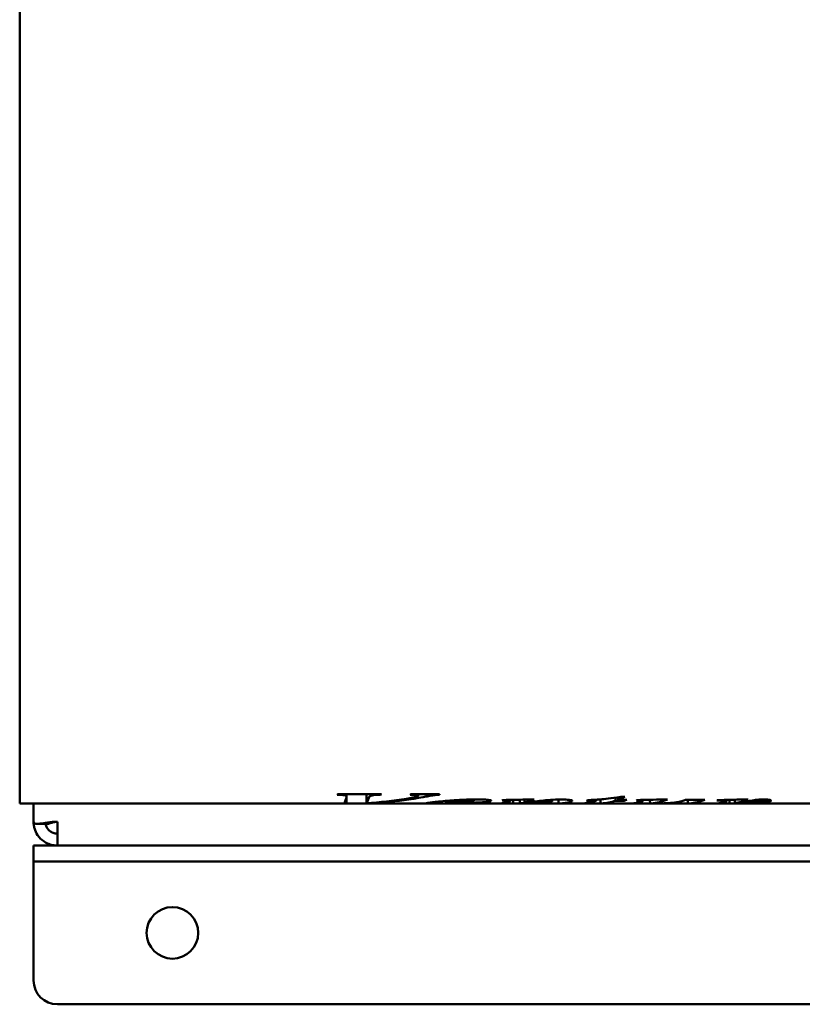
# Model space of a CAD drawing. Header units: millimetres. Extents: x 1558 to 2260, y 1022 to 1678.
# Tile 1 of 4: x 1558 to 1755, y 1107 to 1355. Entities that reach past the tile are written whole.
import ezdxf

# ---------------------------------------------------------------- set-up
doc = ezdxf.new("R2010")
doc.units = ezdxf.units.MM
doc.header["$LTSCALE"] = 9.090909
doc.layers.add('Widoczne (ISO)', color=7, linetype='Continuous', lineweight=50)

msp = doc.modelspace()

# ---------------------------------------------------------------- linework, layer by layer
at = {"layer": 'Widoczne (ISO)'}
for p, q in [((1557.84, 1157.75), (1557.84, 1412.55)), ((1638.1, 1160.09), (1649.02, 1160.09)), ((1640.19, 1157.77), (1640.19, 1159.25)), ((1640.25, 1159.57), (1640.25, 1160.09)), ((1645.25, 1157.88), (1645.24, 1160.09)), ((1648.81, 1159.96), (1648.81, 1160.09)), ((1656.52, 1160.09), (1663.7, 1160.09)), ((1658.28, 1159.7), (1658.28, 1160.09)), ((1662.19, 1159.83), (1662.19, 1160.09)), ((1663.7, 1159.96), (1663.7, 1160.09)), ((1672.35, 1158.49), (1672.35, 1158.76)), ((1683.89, 1157.81), (1683.88, 1158.72)), ((1685.05, 1157.99), (1685.05, 1158.74)), ((1686.33, 1158.77), (1687.54, 1158.77)), ((1693.68, 1157.76), (1693.68, 1158.76)), ((1703.19, 1158.45), (1703.19, 1158.72)), ((1704.24, 1157.75), (1704.23, 1158.79)), ((1708.06, 1158.45), (1708.05, 1159.24)), ((1708.74, 1158.7), (1708.73, 1159.35)), ((1708.74, 1158.7), (1710.88, 1158.7)), ((1709.33, 1159.46), (1710.37, 1159.46)), ((1710.22, 1158.45), (1710.22, 1158.7)), ((1719.97, 1158.77), (1721.12, 1158.77)), ((1738.07, 1157.86), (1738.07, 1158.72)), ((1740.2, 1158.77), (1741.47, 1158.77)), ((1557.84, 1157.75), (1639.43, 1157.75)), ((1561.34, 1157.75), (1561.34, 1153.5)), ((1640.19, 1157.77), (1639.52, 1157.77)), ((1642.16, 1157.75), (1661.02, 1157.75)), ((1665.36, 1157.8), (1665.36, 1158.41)), ((1665.53, 1157.87), (1665.53, 1158.43)), ((1665.7, 1157.92), (1665.7, 1158.44)), ((1672.33, 1157.75), (1677.83, 1157.75)), ((1682.23, 1157.76), (1678.34, 1157.76)), ((1681.59, 1158.43), (1681.59, 1158.67)), ((1682.23, 1157.76), (1682.23, 1158.68)), ((1682.72, 1157.75), (1688.7, 1157.75)), ((1692.06, 1158.32), (1692.06, 1158.69)), ((1695.12, 1157.75), (1699.42, 1157.75)), ((1703.19, 1158.45), (1700.75, 1158.45)), ((1706.59, 1157.75), (1711.55, 1157.75)), ((1710.22, 1158.45), (1708.06, 1158.45)), ((1715.02, 1158.44), (1715.02, 1158.66)), ((1716.73, 1157.76), (1716.72, 1158.7)), ((1718.22, 1157.75), (1721.25, 1157.75)), ((1722.72, 1157.88), (1722.72, 1157.97)), ((1726.24, 1157.75), (1726.24, 1158.69)), ((1728, 1157.75), (1732.59, 1157.75)), ((1736.8, 1157.76), (1733.08, 1157.76)), ((1736.12, 1158.41), (1736.12, 1158.67)), ((1736.8, 1157.76), (1736.8, 1158.69)), ((1737.28, 1157.75), (1763.34, 1157.75)), ((1742.72, 1158.27), (1742.72, 1158.56)), ((1561.34, 1153.15), (1561.34, 1153.5)), ((1561.34, 1153.15), (1561.37, 1153.15)), ((1567.34, 1147.15), (1567.34, 1153.15)), ((1561.34, 1147.15), (1567.34, 1147.15)), ((1561.34, 1147.15), (1561.34, 1143.15)), ((1567.34, 1147.15), (1921.34, 1147.15)), ((1567.34, 1143.15), (1561.34, 1143.15)), ((1561.34, 1139.15), (1561.34, 1143.15)), ((1921.34, 1143.15), (1567.34, 1143.15)), ((1561.34, 1113.15), (1561.34, 1139.15)), ((1957.34, 1107.15), (1567.34, 1107.15))]:
    msp.add_line(p, q, dxfattribs=at)
msp.add_circle((1596.34, 1125.15), 6.5, dxfattribs=at)
msp.add_arc((1567.34, 1113.15), 6, 180, 270, dxfattribs=at)
for centre, major_axis, ratio, start_param, end_param in [((1629.52, 1285.15), (0.55, -127.4), 0.33333, 0.184985, 0.190587), ((1638.95, 1285.15), (0.49, -127.4), 0.039062, 6.283036, 6.436459), ((1641.67, 1285.15), (-1.87, 127.39), 0.860467, 3.111063, 3.288645), ((1644.5, 1285.15), (-0.49, 127.4), 0.045454, 3.186213, 3.293155), ((1639.86, 1285.15), (1.85, -127.39), 0.859418, 0.03228, 0.125237), ((1641.18, 1285.15), (-0.53, 127.4), 0.303028, 3.326735, 3.332337), ((1646.46, 1285.15), (0.57, -127.4), 0.393935, 0.184638, 0.19024), ((1592.57, 1285.15), (-738.45, 0.09), 0.172523, 1.689051, 1.698122), ((1682.19, 1285.15), (-0.53, 127.4), 0.302323, 3.202151, 3.266976), ((1703.38, 1285.15), (-0.54, 127.4), 0.313005, 3.26272, 3.304164), ((1705.76, 1285.15), (-0.53, 127.4), 0.298074, 3.245343, 3.262796), ((1628.6, 1285.15), (-719.58, 0.09), 0.177048, 1.68907, 1.698141), ((1715.57, 1285.15), (-0.54, 127.4), 0.314842, 3.164368, 3.266912), ((1284.61, 1285.15), (-3646.85, 0.02), 0.034934, 1.692034, 1.693378), ((1725.38, 1285.15), (-0.53, 127.4), 0.299997, 3.162442, 3.262786), ((1658.72, 1285.15), (-641.25, 0.1), 0.198674, 1.688154, 1.698233), ((1735.91, 1285.15), (-0.54, 127.4), 0.315579, 3.182048, 3.266908), ((1677.16, 1285.15), (149.55, -1.51), 0.851813, 4.701598, 4.705434), ((1677.35, 1285.15), (0.53, -127.4), 0.302766, 6.281917, 6.36514), ((1674.8, 1285.15), (0.53, -127.4), 0.294115, 0.110646, 0.116353), ((1682.24, 1285.15), (-0.53, 127.4), 0.291042, 3.127137, 3.171827), ((1687.86, 1285.15), (0.54, -127.4), 0.317827, 0.019258, 0.083885), ((1692.71, 1285.15), (-0.54, 127.4), 0.323681, 3.16032, 3.223774), ((1701.38, 1285.15), (216.58, -0.44), 0.588227, 4.690872, 4.694208), ((1698.53, 1285.15), (0.54, -127.4), 0.312881, 0.021952, 0.103675), ((1696.88, 1285.15), (0.52, -127.4), 0.253729, 0.103963, 0.115203), ((1703.44, 1285.15), (-0.54, 127.4), 0.309431, 3.156725, 3.245286), ((1711.26, 1285.15), (203.84, -0.5), 0.62499, 4.695522, 4.698857), ((1710.63, 1285.15), (0.54, -127.4), 0.315787, 0.022604, 0.082892), ((1709.5, 1285.15), (0.51, -127.4), 0.235292, 0.110924, 0.11663), ((1720.52, 1285.15), (0.53, -127.4), 0.294115, 0.019045, 0.044569), ((1720.44, 1285.15), (0.54, -127.4), 0.307968, 0.073565, 0.11981), ((1732.81, 1285.15), (188.07, -0.61), 0.677406, 4.694548, 4.698051), ((1732.11, 1285.15), (0.53, -127.4), 0.287623, 6.281992, 6.368562), ((1728.74, 1285.15), (0.54, -127.4), 0.30769, 0.110914, 0.115277)]:
    msp.add_ellipse(centre, major_axis=major_axis, ratio=ratio, start_param=start_param, end_param=end_param, dxfattribs=at)
for points, knots in [([(1640.25, 1159.57), (1640.25, 1159.61), (1640.23, 1159.65), (1640.13, 1159.73), (1640.07, 1159.76), (1639.84, 1159.83), (1639.69, 1159.85), (1639.44, 1159.89), (1639.25, 1159.9), (1638.69, 1159.94), (1638.26, 1159.95), (1637.87, 1159.96)], [0, 0, 0, 0, 0.0708624, 0.0708624, 0.1308433, 0.1308433, 0.2082806, 0.2082806, 0.3590372, 0.3590372, 0.6490237, 0.6490237, 0.6490237, 0.6490237]), ([(1640.19, 1159.25), (1640.2, 1159.31), (1640.21, 1159.37), (1640.24, 1159.51), (1640.25, 1159.56), (1640.25, 1159.57)], [0, 0, 0, 0, 0.1197678, 0.1197678, 0.2553691, 0.2553691, 0.2553691, 0.2553691]), ([(1648.81, 1159.96), (1648.47, 1159.96), (1648.13, 1159.95), (1647.53, 1159.92), (1647.26, 1159.89), (1646.73, 1159.82), (1646.57, 1159.77), (1646.36, 1159.71), (1646.25, 1159.66), (1645.97, 1159.48), (1645.89, 1159.33), (1645.86, 1159.21)], [0, 0, 0, 0, 0.100508, 0.100508, 0.189671, 0.189671, 0.303914, 0.303914, 0.712665, 0.712665, 1.708078, 1.708078, 1.708078, 1.708078]), ([(1655.38, 1158.96), (1655.9, 1159.04), (1656.49, 1159.14), (1657.21, 1159.29), (1657.48, 1159.34), (1657.94, 1159.46), (1658.06, 1159.52), (1658.22, 1159.6), (1658.28, 1159.65), (1658.28, 1159.7)], [0, 0, 0, 0, 0.2417198, 0.2417198, 0.3553578, 0.3553578, 0.5059158, 0.5059158, 0.674936, 0.674936, 0.674936, 0.674936]), ([(1658.28, 1159.7), (1658.28, 1159.72), (1658.26, 1159.74), (1658.19, 1159.78), (1658.13, 1159.8), (1657.98, 1159.83), (1657.87, 1159.85), (1657.34, 1159.91), (1656.83, 1159.94), (1656.24, 1159.96)], [0, 0, 0, 0, 0.0350348, 0.0350348, 0.0706228, 0.0706228, 0.1123804, 0.1123804, 0.1828263, 0.1828263, 0.1828263, 0.1828263]), ([(1662.19, 1159.83), (1661.79, 1159.78), (1661.29, 1159.69), (1660.44, 1159.53), (1659.99, 1159.45), (1659.58, 1159.37)], [0, 0, 0, 0, 0.1525923, 0.1525923, 0.3086771, 0.3086771, 0.3086771, 0.3086771]), ([(1660.27, 1157.78), (1660.27, 1157.8), (1660.36, 1157.83), (1660.75, 1157.9), (1661.04, 1157.94), (1661.96, 1158.07), (1662.91, 1158.19), (1666.09, 1158.49), (1667.74, 1158.59), (1669.52, 1158.68), (1670.29, 1158.72), (1671.85, 1158.76), (1672.63, 1158.77), (1673.41, 1158.77)], [0, 0, 0, 0, 0.251805, 0.251805, 0.514318, 0.514318, 0.920156, 0.920156, 1.327424, 1.327424, 1.619829, 1.619829, 1.901244, 1.901244, 1.901244, 1.901244]), ([(1663.7, 1159.96), (1663.41, 1159.94), (1663.12, 1159.93), (1662.85, 1159.9), (1662.62, 1159.88), (1662.39, 1159.86), (1662.19, 1159.83)], [0, 0, 0, 0, 0.0890103, 0.0890103, 0.0890103, 0.1666239, 0.1666239, 0.1666239, 0.1666239]), ([(1673.41, 1158.77), (1673.79, 1158.77), (1674.19, 1158.77), (1674.88, 1158.75), (1675.19, 1158.73), (1675.83, 1158.68), (1676.06, 1158.65), (1676.36, 1158.6), (1676.48, 1158.58), (1676.65, 1158.52), (1676.68, 1158.49), (1676.68, 1158.46)], [0, 0, 0, 0, 0.1152637, 0.1152637, 0.2134032, 0.2134032, 0.3412544, 0.3412544, 0.4799074, 0.4799074, 0.6247801, 0.6247801, 0.6247801, 0.6247801]), ([(1688.85, 1158.39), (1689.5, 1158.46), (1690.23, 1158.54), (1691.3, 1158.63), (1691.97, 1158.69), (1693.42, 1158.75), (1693.99, 1158.77), (1694.57, 1158.77)], [0, 0, 0, 0, 0.2772609, 0.2772609, 0.3986256, 0.3986256, 0.4714876, 0.4714876, 0.4714876, 0.4714876]), ([(1694.57, 1158.77), (1694.73, 1158.77), (1694.9, 1158.77), (1695.21, 1158.76), (1695.37, 1158.75), (1695.82, 1158.73), (1696.08, 1158.71), (1696.54, 1158.65), (1696.76, 1158.62), (1697.07, 1158.53), (1697.14, 1158.48), (1697.14, 1158.44)], [0, 0, 0, 0, 0.0494029, 0.0494029, 0.0972129, 0.0972129, 0.1965404, 0.1965404, 0.2910265, 0.2910265, 0.3888685, 0.3888685, 0.3888685, 0.3888685]), ([(1701.11, 1158.61), (1702.14, 1158.66), (1703.15, 1158.71), (1705.27, 1158.87), (1706.77, 1158.99), (1709.33, 1159.46)], [0, 0, 0, 0, 0.3300524, 0.3300524, 0.738573, 0.738573, 0.738573, 0.738573]), ([(1743.3, 1158.64), (1743.58, 1158.67), (1743.91, 1158.71), (1744.46, 1158.74), (1744.66, 1158.75), (1745.06, 1158.77), (1745.26, 1158.77), (1745.46, 1158.77)], [0, 0, 0, 0, 0.1246189, 0.1246189, 0.1882849, 0.1882849, 0.2492767, 0.2492767, 0.2492767, 0.2492767]), ([(1745.46, 1158.77), (1745.67, 1158.77), (1745.88, 1158.77), (1746.27, 1158.75), (1746.44, 1158.73), (1746.73, 1158.7), (1746.87, 1158.68), (1747.07, 1158.63), (1747.13, 1158.6), (1747.21, 1158.56), (1747.23, 1158.53), (1747.23, 1158.5)], [0, 0, 0, 0, 0.0632914, 0.0632914, 0.1244494, 0.1244494, 0.1816749, 0.1816749, 0.2226894, 0.2226894, 0.2700383, 0.2700383, 0.2700383, 0.2700383]), ([(1665.55, 1157.77), (1664.86, 1157.77), (1664.15, 1157.77), (1663.21, 1157.76), (1662.94, 1157.76), (1662.27, 1157.76), (1661.89, 1157.75), (1661.43, 1157.75), (1661.16, 1157.75), (1660.69, 1157.75), (1660.53, 1157.75), (1660.32, 1157.76), (1660.27, 1157.77), (1660.27, 1157.78)], [0.0360335, 0.0360335, 0.0360335, 0.0360335, 0.2408701, 0.2408701, 0.3264649, 0.3264649, 0.4669923, 0.4669923, 0.534749, 0.534749, 0.5937377, 0.5937377, 0.6546772, 0.6546772, 0.6546772, 0.6546772]), ([(1665.53, 1157.87), (1665.49, 1157.85), (1665.45, 1157.84), (1665.39, 1157.82), (1665.36, 1157.81), (1665.36, 1157.8)], [0, 0, 0, 0, 0.1023449, 0.1023449, 0.2037249, 0.2037249, 0.2037249, 0.2037249]), ([(1665.36, 1157.8), (1665.36, 1157.79), (1665.39, 1157.78), (1665.53, 1157.77), (1665.64, 1157.76), (1666, 1157.76), (1666.26, 1157.75), (1666.74, 1157.75), (1667.03, 1157.75), (1667.7, 1157.75), (1668.06, 1157.75), (1668.42, 1157.75)], [0, 0, 0, 0, 0.0950733, 0.0950733, 0.1815468, 0.1815468, 0.31303, 0.31303, 0.4748698, 0.4748698, 0.6497641, 0.6497641, 0.6497641, 0.6497641]), ([(1669.29, 1157.9), (1668.69, 1157.89), (1668.03, 1157.88), (1666.8, 1157.87), (1666.16, 1157.87), (1665.53, 1157.87)], [0, 0, 0, 0, 0.1860484, 0.1860484, 0.3743959, 0.3743959, 0.3743959, 0.3743959]), ([(1665.7, 1157.92), (1666.58, 1157.92), (1667.5, 1157.93), (1668.57, 1157.96), (1669.17, 1157.97), (1670.12, 1158.04), (1671.01, 1158.08), (1671.94, 1158.27), (1672.09, 1158.31), (1672.29, 1158.4), (1672.35, 1158.44), (1672.35, 1158.49)], [-6.993092, -6.993092, -6.993092, -6.993092, -2.924439, -2.924439, -0.82892, -0.82892, -0.272114, -0.272114, -0.129085, -0.129085, 0, 0, 0, 0]), ([(1669.23, 1158.47), (1668.35, 1158.37), (1667.65, 1158.26), (1666.53, 1158.07), (1666.08, 1157.98), (1665.7, 1157.92)], [-0.7869019, -0.7869019, -0.7869019, -0.7869019, -0.392931, -0.392931, 0, 0, 0, 0]), ([(1668.42, 1157.75), (1669.17, 1157.75), (1669.9, 1157.75), (1671.36, 1157.75), (1672.48, 1157.75), (1674.26, 1157.78)], [0, 0, 0, 0, 0.2243004, 0.2243004, 0.4640748, 0.4640748, 0.4640748, 0.4640748]), ([(1671.29, 1158.61), (1671.1, 1158.61), (1670.91, 1158.61), (1670.53, 1158.59), (1670.33, 1158.58), (1669.81, 1158.54), (1669.5, 1158.5), (1669.23, 1158.47)], [-0.2458454, -0.2458454, -0.2458454, -0.2458454, -0.1892272, -0.1892272, -0.122271, -0.122271, 0, 0, 0, 0]), ([(1675.88, 1158.2), (1675.4, 1158.13), (1674.82, 1158.08), (1673.87, 1158.02), (1673.14, 1157.98), (1671.07, 1157.92), (1670.2, 1157.91), (1669.29, 1157.9)], [0, 0, 0, 0, 0.2769095, 0.2769095, 0.3806726, 0.3806726, 0.4505052, 0.4505052, 0.4505052, 0.4505052]), ([(1674.84, 1157.77), (1673.93, 1157.75), (1672.89, 1157.75), (1671.56, 1157.75), (1671.34, 1157.75), (1671.1, 1157.75)], [0, 0, 0, 0, 0.4107581, 0.4107581, 0.4866427, 0.4866427, 0.4866427, 0.4866427]), ([(1672.35, 1158.49), (1672.35, 1158.5), (1672.34, 1158.51), (1672.28, 1158.54), (1672.25, 1158.55), (1672.11, 1158.57), (1672.01, 1158.58), (1671.84, 1158.6), (1671.74, 1158.6), (1671.52, 1158.61), (1671.41, 1158.61), (1671.29, 1158.61)], [-0.1397207, -0.1397207, -0.1397207, -0.1397207, -0.1180051, -0.1180051, -0.0984841, -0.0984841, -0.0692716, -0.0692716, -0.0356373, -0.0356373, 0, 0, 0, 0]), ([(1676.68, 1158.46), (1676.68, 1158.41), (1676.62, 1158.36), (1676.48, 1158.32), (1676.34, 1158.27), (1676.13, 1158.23), (1675.88, 1158.2)], [0, 0, 0, 0, 0.1413459, 0.1413459, 0.1413459, 0.289961, 0.289961, 0.289961, 0.289961]), ([(1681.59, 1158.43), (1681.59, 1158.45), (1681.58, 1158.46), (1681.5, 1158.48), (1681.45, 1158.49), (1681.33, 1158.51), (1681.24, 1158.51), (1680.9, 1158.53), (1680.66, 1158.54), (1680.24, 1158.55), (1679.84, 1158.55), (1679.47, 1158.55)], [0, 0, 0, 0, 0.0330358, 0.0330358, 0.0714211, 0.0714211, 0.1428297, 0.1428297, 0.3001516, 0.3001516, 0.7216656, 0.7216656, 0.7216656, 0.7216656]), ([(1681.04, 1158.19), (1681.16, 1158.23), (1681.29, 1158.27), (1681.49, 1158.35), (1681.58, 1158.4), (1681.59, 1158.43)], [0, 0, 0, 0, 0.1338036, 0.1338036, 0.2645991, 0.2645991, 0.2645991, 0.2645991]), ([(1689.49, 1158.28), (1688.32, 1158.18), (1687.28, 1158.08), (1685.46, 1157.92), (1684.63, 1157.86), (1683.89, 1157.81)], [0, 0, 0, 0, 0.467996, 0.467996, 0.9384676, 0.9384676, 0.9384676, 0.9384676]), ([(1685.05, 1157.99), (1685.64, 1158.04), (1686.26, 1158.11), (1687.43, 1158.23), (1688.21, 1158.33), (1688.85, 1158.39)], [0, 0, 0, 0, 0.3054446, 0.3054446, 0.594948, 0.594948, 0.594948, 0.594948]), ([(1688.69, 1157.75), (1688.69, 1157.75), (1688.76, 1157.75), (1688.95, 1157.76), (1689.06, 1157.77), (1689.18, 1157.78)], [0, 0, 0, 0, 0.1103037, 0.1103037, 0.213872, 0.213872, 0.213872, 0.213872]), ([(1691.24, 1157.76), (1690.97, 1157.76), (1690.71, 1157.76), (1690.22, 1157.76), (1690, 1157.76), (1689.49, 1157.76), (1689.29, 1157.76), (1688.99, 1157.75), (1688.88, 1157.75), (1688.72, 1157.75), (1688.69, 1157.75), (1688.69, 1157.75)], [0, 0, 0, 0, 0.0789774, 0.0789774, 0.148529, 0.148529, 0.2527176, 0.2527176, 0.3624651, 0.3624651, 0.4749918, 0.4749918, 0.4749918, 0.4749918]), ([(1691.43, 1158.37), (1691.27, 1158.37), (1691.13, 1158.37), (1690.81, 1158.36), (1690.64, 1158.35), (1690.14, 1158.33), (1689.79, 1158.3), (1689.49, 1158.28)], [0, 0, 0, 0, 0.0450259, 0.0450259, 0.0985345, 0.0985345, 0.2185269, 0.2185269, 0.2185269, 0.2185269]), ([(1693.68, 1157.76), (1693.46, 1157.76), (1693.23, 1157.76), (1692.71, 1157.76), (1692.42, 1157.76), (1691.83, 1157.76), (1691.53, 1157.76), (1691.24, 1157.76)], [0.5209393, 0.5209393, 0.5209393, 0.5209393, 0.5982391, 0.5982391, 0.690341, 0.690341, 0.7797354, 0.7797354, 0.7797354, 0.7797354]), ([(1692.06, 1158.32), (1692.06, 1158.33), (1692.05, 1158.33), (1692.01, 1158.34), (1691.97, 1158.35), (1691.88, 1158.35), (1691.82, 1158.36), (1691.68, 1158.37), (1691.63, 1158.37), (1691.53, 1158.37), (1691.48, 1158.37), (1691.43, 1158.37)], [0, 0, 0, 0, 0.01751757, 0.01751757, 0.03575362, 0.03575362, 0.05535788, 0.05535788, 0.06578678, 0.06578678, 0.07658291, 0.07658291, 0.07658291, 0.07658291]), ([(1691.79, 1158.21), (1691.85, 1158.23), (1691.92, 1158.25), (1692.02, 1158.28), (1692.06, 1158.3), (1692.06, 1158.32)], [0, 0, 0, 0, 0.0619075, 0.0619075, 0.1232356, 0.1232356, 0.1232356, 0.1232356]), ([(1694.02, 1157.78), (1693.95, 1157.77), (1693.87, 1157.77), (1693.73, 1157.76), (1693.68, 1157.76), (1693.68, 1157.76)], [0, 0, 0, 0, 0.0704252, 0.0704252, 0.1643777, 0.1643777, 0.1643777, 0.1643777]), ([(1693.68, 1157.76), (1693.68, 1157.75), (1693.69, 1157.75), (1693.73, 1157.75), (1693.76, 1157.75), (1693.83, 1157.75), (1693.89, 1157.75), (1693.99, 1157.75), (1694.01, 1157.75), (1694.07, 1157.75), (1694.1, 1157.75), (1694.13, 1157.75)], [0, 0, 0, 0, 0.01682004, 0.01682004, 0.03439241, 0.03439241, 0.04926994, 0.04926994, 0.05456626, 0.05456626, 0.05948283, 0.05948283, 0.05948283, 0.05948283]), ([(1694.13, 1157.75), (1694.18, 1157.75), (1694.24, 1157.75), (1694.3, 1157.75), (1694.38, 1157.75), (1694.46, 1157.75), (1694.53, 1157.75)], [0, 0, 0, 0, 0.0176755, 0.0176755, 0.0176755, 0.04450153, 0.04450153, 0.04450153, 0.04450153]), ([(1697.18, 1157.78), (1696.51, 1157.76), (1695.68, 1157.75), (1694.58, 1157.75), (1694.46, 1157.75), (1694.33, 1157.75)], [0, 0, 0, 0, 0.3923892, 0.3923892, 0.4414555, 0.4414555, 0.4414555, 0.4414555]), ([(1694.53, 1157.75), (1694.77, 1157.75), (1695, 1157.76), (1695.21, 1157.76), (1695.46, 1157.76), (1695.69, 1157.77), (1695.91, 1157.77)], [0, 0, 0, 0, 0.094851, 0.094851, 0.094851, 0.2069023, 0.2069023, 0.2069023, 0.2069023]), ([(1695.91, 1157.77), (1695.98, 1157.77), (1696.06, 1157.78), (1696.13, 1157.78), (1696.24, 1157.78), (1696.35, 1157.79), (1696.46, 1157.79)], [0, 0, 0, 0, 0.03701657, 0.03701657, 0.03701657, 0.09245869, 0.09245869, 0.09245869, 0.09245869]), ([(1697.14, 1158.44), (1697.14, 1158.39), (1697.08, 1158.35), (1696.89, 1158.27), (1696.77, 1158.23), (1696.63, 1158.19)], [0, 0, 0, 0, 0.13043, 0.13043, 0.2616504, 0.2616504, 0.2616504, 0.2616504]), ([(1699.41, 1157.75), (1699.41, 1157.75), (1699.49, 1157.75), (1699.68, 1157.77), (1699.81, 1157.77), (1699.95, 1157.78)], [0, 0, 0, 0, 0.1419777, 0.1419777, 0.2857268, 0.2857268, 0.2857268, 0.2857268]), ([(1702.15, 1157.77), (1701.86, 1157.77), (1701.55, 1157.77), (1701.01, 1157.77), (1700.77, 1157.77), (1700.22, 1157.76), (1700.01, 1157.76), (1699.72, 1157.75), (1699.6, 1157.75), (1699.45, 1157.75), (1699.41, 1157.75), (1699.41, 1157.75)], [0, 0, 0, 0, 0.0892443, 0.0892443, 0.1670441, 0.1670441, 0.277102, 0.277102, 0.3960619, 0.3960619, 0.5206202, 0.5206202, 0.5206202, 0.5206202]), ([(1704.24, 1157.76), (1704.09, 1157.76), (1703.95, 1157.76), (1703.26, 1157.77), (1702.72, 1157.77), (1702.15, 1157.77)], [0.5179508, 0.5179508, 0.5179508, 0.5179508, 0.5423656, 0.5423656, 0.6252714, 0.6252714, 0.6252714, 0.6252714]), ([(1704.58, 1157.77), (1704.49, 1157.76), (1704.41, 1157.76), (1704.29, 1157.75), (1704.24, 1157.75), (1704.24, 1157.75)], [0, 0, 0, 0, 0.0797789, 0.0797789, 0.1647515, 0.1647515, 0.1647515, 0.1647515]), ([(1704.24, 1157.75), (1704.24, 1157.75), (1704.24, 1157.75), (1704.25, 1157.75), (1704.27, 1157.75), (1704.31, 1157.75), (1704.35, 1157.75), (1704.44, 1157.75), (1704.5, 1157.75), (1704.65, 1157.75), (1704.72, 1157.75), (1704.79, 1157.75)], [0, 0, 0, 0, 0.0094152, 0.0094152, 0.01868949, 0.01868949, 0.03768082, 0.03768082, 0.05318594, 0.05318594, 0.06571832, 0.06571832, 0.06571832, 0.06571832]), ([(1704.79, 1157.75), (1704.9, 1157.75), (1705.01, 1157.75), (1705.11, 1157.75), (1705.24, 1157.75), (1705.36, 1157.75), (1705.47, 1157.75)], [0, 0, 0, 0, 0.03371859, 0.03371859, 0.03371859, 0.07508692, 0.07508692, 0.07508692, 0.07508692]), ([(1705.47, 1157.75), (1705.86, 1157.75), (1706.25, 1157.75), (1706.9, 1157.76), (1707.21, 1157.77), (1707.51, 1157.78)], [0, 0, 0, 0, 0.1499205, 0.1499205, 0.3033196, 0.3033196, 0.3033196, 0.3033196]), ([(1708.19, 1157.77), (1707.81, 1157.76), (1707.38, 1157.75), (1706.58, 1157.75), (1706.25, 1157.75), (1705.89, 1157.75)], [0, 0, 0, 0, 0.2286091, 0.2286091, 0.3701686, 0.3701686, 0.3701686, 0.3701686]), ([(1711.52, 1157.75), (1711.52, 1157.75), (1711.61, 1157.76), (1711.8, 1157.77), (1711.93, 1157.78), (1712.07, 1157.79)], [0, 0, 0, 0, 0.1307651, 0.1307651, 0.2641339, 0.2641339, 0.2641339, 0.2641339]), ([(1714.01, 1157.77), (1713.83, 1157.77), (1713.66, 1157.77), (1713.32, 1157.77), (1713.16, 1157.77), (1712.64, 1157.76), (1712.37, 1157.76), (1711.98, 1157.76), (1711.81, 1157.75), (1711.57, 1157.75), (1711.52, 1157.75), (1711.52, 1157.75)], [0, 0, 0, 0, 0.0528104, 0.0528104, 0.1038969, 0.1038969, 0.2244556, 0.2244556, 0.3905771, 0.3905771, 0.5655002, 0.5655002, 0.5655002, 0.5655002]), ([(1715.02, 1158.44), (1715.02, 1158.45), (1715.02, 1158.46), (1714.99, 1158.47), (1714.96, 1158.48), (1714.88, 1158.49), (1714.82, 1158.5), (1714.59, 1158.52), (1714.44, 1158.53), (1714.13, 1158.54), (1713.77, 1158.55), (1713.32, 1158.55)], [0, 0, 0, 0, 0.0217347, 0.0217347, 0.0421704, 0.0421704, 0.073911, 0.073911, 0.1202433, 0.1202433, 0.2535647, 0.2535647, 0.2535647, 0.2535647]), ([(1719.13, 1157.75), (1718.55, 1157.75), (1717.87, 1157.75), (1716.87, 1157.76), (1716.3, 1157.76), (1715.04, 1157.77), (1714.53, 1157.77), (1714.01, 1157.77)], [0, 0, 0, 0, 0.257305, 0.257305, 0.3847592, 0.3847592, 0.4646847, 0.4646847, 0.4646847, 0.4646847]), ([(1714.49, 1158.2), (1714.61, 1158.24), (1714.73, 1158.28), (1714.94, 1158.36), (1715.02, 1158.41), (1715.02, 1158.44)], [0, 0, 0, 0, 0.1300556, 0.1300556, 0.2783265, 0.2783265, 0.2783265, 0.2783265]), ([(1717.02, 1157.79), (1716.95, 1157.78), (1716.88, 1157.78), (1716.77, 1157.77), (1716.73, 1157.77), (1716.73, 1157.76)], [0, 0, 0, 0, 0.067075, 0.067075, 0.1393755, 0.1393755, 0.1393755, 0.1393755]), ([(1716.73, 1157.76), (1716.73, 1157.76), (1716.73, 1157.76), (1716.75, 1157.76), (1716.76, 1157.76), (1716.78, 1157.76), (1716.79, 1157.76), (1716.81, 1157.76), (1716.83, 1157.76), (1716.85, 1157.76)], [0, 0, 0, 0, 0.01470539, 0.01470539, 0.01470539, 0.02302252, 0.02302252, 0.02302252, 0.03169314, 0.03169314, 0.03169314, 0.03169314]), ([(1716.85, 1157.76), (1716.9, 1157.76), (1716.96, 1157.76), (1717.02, 1157.76), (1717.08, 1157.76), (1717.15, 1157.76), (1717.22, 1157.76)], [0, 0, 0, 0, 0.02024296, 0.02024296, 0.02024296, 0.04058191, 0.04058191, 0.04058191, 0.04058191]), ([(1717.22, 1157.76), (1717.31, 1157.76), (1717.4, 1157.76), (1717.6, 1157.76), (1717.7, 1157.76), (1718.03, 1157.76), (1718.27, 1157.76), (1718.85, 1157.77), (1719.21, 1157.78), (1719.53, 1157.78)], [0, 0, 0, 0, 0.0279348, 0.0279348, 0.0599596, 0.0599596, 0.1391836, 0.1391836, 0.2805521, 0.2805521, 0.2805521, 0.2805521]), ([(1722.72, 1157.88), (1722.16, 1157.85), (1721.58, 1157.82), (1720.6, 1157.78), (1719.77, 1157.76), (1719.13, 1157.75)], [0, 0, 0, 0, 0.2970312, 0.2970312, 0.5106114, 0.5106114, 0.5106114, 0.5106114]), ([(1719.53, 1157.78), (1720.4, 1157.81), (1721.2, 1157.85), (1722.59, 1157.95), (1723.25, 1158.02), (1723.86, 1158.11)], [0, 0, 0, 0, 0.3868184, 0.3868184, 0.7771323, 0.7771323, 0.7771323, 0.7771323]), ([(1721.25, 1157.75), (1721.25, 1157.75), (1721.32, 1157.75), (1721.5, 1157.76), (1721.63, 1157.77), (1721.76, 1157.78)], [0.0030491, 0.0030491, 0.0030491, 0.0030491, 0.1306767, 0.1306767, 0.2629228, 0.2629228, 0.2629228, 0.2629228]), ([(1723.82, 1157.77), (1723.58, 1157.77), (1723.34, 1157.77), (1722.89, 1157.77), (1722.68, 1157.77), (1722.17, 1157.76), (1721.95, 1157.76), (1721.62, 1157.76), (1721.48, 1157.75), (1721.32, 1157.75), (1721.28, 1157.75), (1721.26, 1157.75)], [0, 0, 0, 0, 0.0723935, 0.0723935, 0.1371754, 0.1371754, 0.2396367, 0.2396367, 0.3564999, 0.3564999, 0.4476756, 0.4476756, 0.4476756, 0.4476756]), ([(1726.24, 1157.76), (1726.03, 1157.76), (1725.82, 1157.76), (1725.31, 1157.77), (1725.02, 1157.77), (1724.42, 1157.77), (1724.12, 1157.77), (1723.82, 1157.77)], [0.5208491, 0.5208491, 0.5208491, 0.5208491, 0.5937674, 0.5937674, 0.6860292, 0.6860292, 0.776619, 0.776619, 0.776619, 0.776619]), ([(1726.71, 1157.78), (1726.6, 1157.77), (1726.48, 1157.77), (1726.31, 1157.76), (1726.24, 1157.75), (1726.24, 1157.75)], [0, 0, 0, 0, 0.1175294, 0.1175294, 0.2096783, 0.2096783, 0.2096783, 0.2096783]), ([(1726.24, 1157.75), (1726.24, 1157.75), (1726.25, 1157.75), (1726.28, 1157.75), (1726.31, 1157.75), (1726.36, 1157.75), (1726.41, 1157.75), (1726.5, 1157.75), (1726.54, 1157.75), (1726.61, 1157.75), (1726.65, 1157.75), (1726.69, 1157.75)], [0, 0, 0, 0, 0.012572, 0.012572, 0.02684001, 0.02684001, 0.04286128, 0.04286128, 0.05199911, 0.05199911, 0.06077262, 0.06077262, 0.06077262, 0.06077262]), ([(1726.69, 1157.75), (1726.76, 1157.75), (1726.84, 1157.75), (1726.91, 1157.75), (1727.01, 1157.75), (1727.11, 1157.75), (1727.2, 1157.75)], [0, 0, 0, 0, 0.02241499, 0.02241499, 0.02241499, 0.05744483, 0.05744483, 0.05744483, 0.05744483]), ([(1727.2, 1157.75), (1727.52, 1157.75), (1727.86, 1157.76), (1728.47, 1157.77), (1728.77, 1157.77), (1729.05, 1157.78)], [0, 0, 0, 0, 0.1204434, 0.1204434, 0.2423017, 0.2423017, 0.2423017, 0.2423017]), ([(1729.71, 1157.77), (1729.06, 1157.75), (1728.25, 1157.75), (1727.27, 1157.75), (1727.26, 1157.75), (1727.25, 1157.75)], [0, 0, 0, 0, 0.3904307, 0.3904307, 0.3947272, 0.3947272, 0.3947272, 0.3947272]), ([(1736.12, 1158.41), (1736.12, 1158.42), (1736.1, 1158.44), (1736.02, 1158.47), (1735.96, 1158.48), (1735.84, 1158.49), (1735.73, 1158.51), (1735.29, 1158.54), (1735.07, 1158.54), (1734.52, 1158.55), (1734.04, 1158.55), (1733.61, 1158.55)], [0, 0, 0, 0, 0.0485282, 0.0485282, 0.0836179, 0.0836179, 0.1068865, 0.1068865, 0.1329699, 0.1329699, 0.1818448, 0.1818448, 0.1818448, 0.1818448]), ([(1735.76, 1158.23), (1735.84, 1158.25), (1735.92, 1158.28), (1736.05, 1158.34), (1736.12, 1158.38), (1736.12, 1158.41)], [0, 0, 0, 0, 0.0966285, 0.0966285, 0.1877173, 0.1877173, 0.1877173, 0.1877173]), ([(1742.72, 1158.27), (1742.55, 1158.26), (1742.36, 1158.24), (1742.02, 1158.21), (1741.75, 1158.19), (1740.77, 1158.07), (1740.03, 1157.96), (1738.93, 1157.84), (1738.6, 1157.82), (1738.03, 1157.77), (1737.47, 1157.73), (1736.8, 1157.76)], [0, 0, 0, 0, 0.0597923, 0.0597923, 0.1009184, 0.1009184, 0.1883148, 0.1883148, 0.2757626, 0.2757626, 0.4759126, 0.4759126, 0.4759126, 0.4759126]), ([(1738.07, 1157.86), (1738.51, 1157.9), (1738.96, 1157.96), (1739.8, 1158.07), (1740.2, 1158.13), (1741.22, 1158.3), (1742.35, 1158.52), (1743.3, 1158.64)], [0, 0, 0, 0, 0.323795, 0.323795, 0.596114, 0.596114, 1.003204, 1.003204, 1.003204, 1.003204]), ([(1743.11, 1158.28), (1743.05, 1158.28), (1742.99, 1158.28), (1742.93, 1158.28), (1742.86, 1158.27), (1742.79, 1158.27), (1742.72, 1158.27)], [0, 0, 0, 0, 0.0182835, 0.0182835, 0.0182835, 0.03987937, 0.03987937, 0.03987937, 0.03987937]), ([(1745.08, 1158.14), (1744.95, 1158.14), (1744.82, 1158.14), (1744.58, 1158.14), (1744.47, 1158.15), (1744.23, 1158.16), (1744.11, 1158.17), (1743.91, 1158.2), (1743.72, 1158.24), (1743.5, 1158.26), (1743.44, 1158.27), (1743.32, 1158.27), (1743.28, 1158.28), (1743.19, 1158.28), (1743.15, 1158.28), (1743.11, 1158.28)], [0, 0, 0, 0, 0.0394421, 0.0394421, 0.0769002, 0.0769002, 0.1294801, 0.1294801, 0.1960241, 0.1960241, 0.2132628, 0.2132628, 0.2206408, 0.2206408, 0.227664, 0.227664, 0.227664, 0.227664]), ([(1746.34, 1158.2), (1746.19, 1158.18), (1746.01, 1158.17), (1745.7, 1158.15), (1745.58, 1158.14), (1745.33, 1158.14), (1745.21, 1158.14), (1745.08, 1158.14)], [0, 0, 0, 0, 0.0775666, 0.0775666, 0.1171231, 0.1171231, 0.1551464, 0.1551464, 0.1551464, 0.1551464]), ([(1747.23, 1158.5), (1747.23, 1158.44), (1747.16, 1158.38), (1747.01, 1158.33), (1746.86, 1158.28), (1746.64, 1158.24), (1746.34, 1158.2)], [0, 0, 0, 0, 0.1728744, 0.1728744, 0.1728744, 0.332883, 0.332883, 0.332883, 0.332883]), ([(1561.34, 1153.5), (1561.34, 1153.28), (1561.36, 1153.11), (1561.48, 1152.84), (1561.57, 1152.75), (1561.92, 1152.6), (1562.24, 1152.59), (1562.79, 1152.65), (1562.91, 1152.66), (1563.57, 1152.75), (1564.2, 1152.86), (1565.28, 1153.02), (1565.69, 1153.07), (1566.51, 1153.14), (1566.93, 1153.16), (1567.34, 1153.15)], [0.000001, 0.000001, 0.000001, 0.000001, 0.1143417, 0.1143417, 0.2277919, 0.2277919, 0.4194721, 0.4194721, 0.4688468, 0.4688468, 0.6792108, 0.6792108, 0.7968177, 0.7968177, 0.910571, 0.910571, 0.910571, 0.910571]), ([(1561.34, 1153.15), (1561.34, 1152.9), (1561.36, 1152.63), (1561.43, 1152.07), (1561.49, 1151.79), (1561.74, 1150.93), (1562, 1150.35), (1562.56, 1149.51), (1562.79, 1149.23), (1563.57, 1148.42), (1564.2, 1147.98), (1565.28, 1147.5), (1565.69, 1147.37), (1566.51, 1147.19), (1566.93, 1147.15), (1567.34, 1147.15)], [0, 0, 0, 0, 0.0927213, 0.0927213, 0.1842072, 0.1842072, 0.3688691, 0.3688691, 0.4696347, 0.4696347, 0.6855731, 0.6855731, 0.8063686, 0.8063686, 0.9232051, 0.9232051, 0.9232051, 0.9232051]), ([(1567.34, 1150.15), (1567.17, 1150.15), (1566.99, 1150.17), (1566.65, 1150.23), (1566.48, 1150.27), (1565.96, 1150.46), (1565.63, 1150.65), (1565.24, 1151.01), (1565.13, 1151.12), (1564.94, 1151.34), (1564.87, 1151.45), (1564.68, 1151.75), (1564.58, 1151.95), (1564.45, 1152.31), (1564.42, 1152.47), (1564.39, 1152.61)], [-0.5103949, -0.5103949, -0.5103949, -0.5103949, -0.4582159, -0.4582159, -0.403911, -0.403911, -0.2884768, -0.2884768, -0.2401833, -0.2401833, -0.200946, -0.200946, -0.1330195, -0.1330195, -0.0789483, -0.0789483, -0.0789483, -0.0789483]), ([(1567.24, 1153.15), (1567.04, 1153.15), (1566.84, 1153.12), (1566.39, 1153.04), (1566.16, 1152.98), (1565.63, 1152.82), (1565.36, 1152.72), (1565, 1152.63), (1564.88, 1152.61), (1564.78, 1152.61)], [-0.4636576, -0.4636576, -0.4636576, -0.4636576, -0.4083555, -0.4083555, -0.3439791, -0.3439791, -0.2528447, -0.2528447, -0.1966385, -0.1966385, -0.1966385, -0.1966385])]:
    msp.add_open_spline(points, degree=3, knots=knots, dxfattribs=at)
msp.add_open_spline([(1564.78, 1152.61), (1563.93, 1152.61), (1563.07, 1152.61), (1562.22, 1152.61)], degree=3, dxfattribs=at)

doc.saveas('drawing.dxf')
